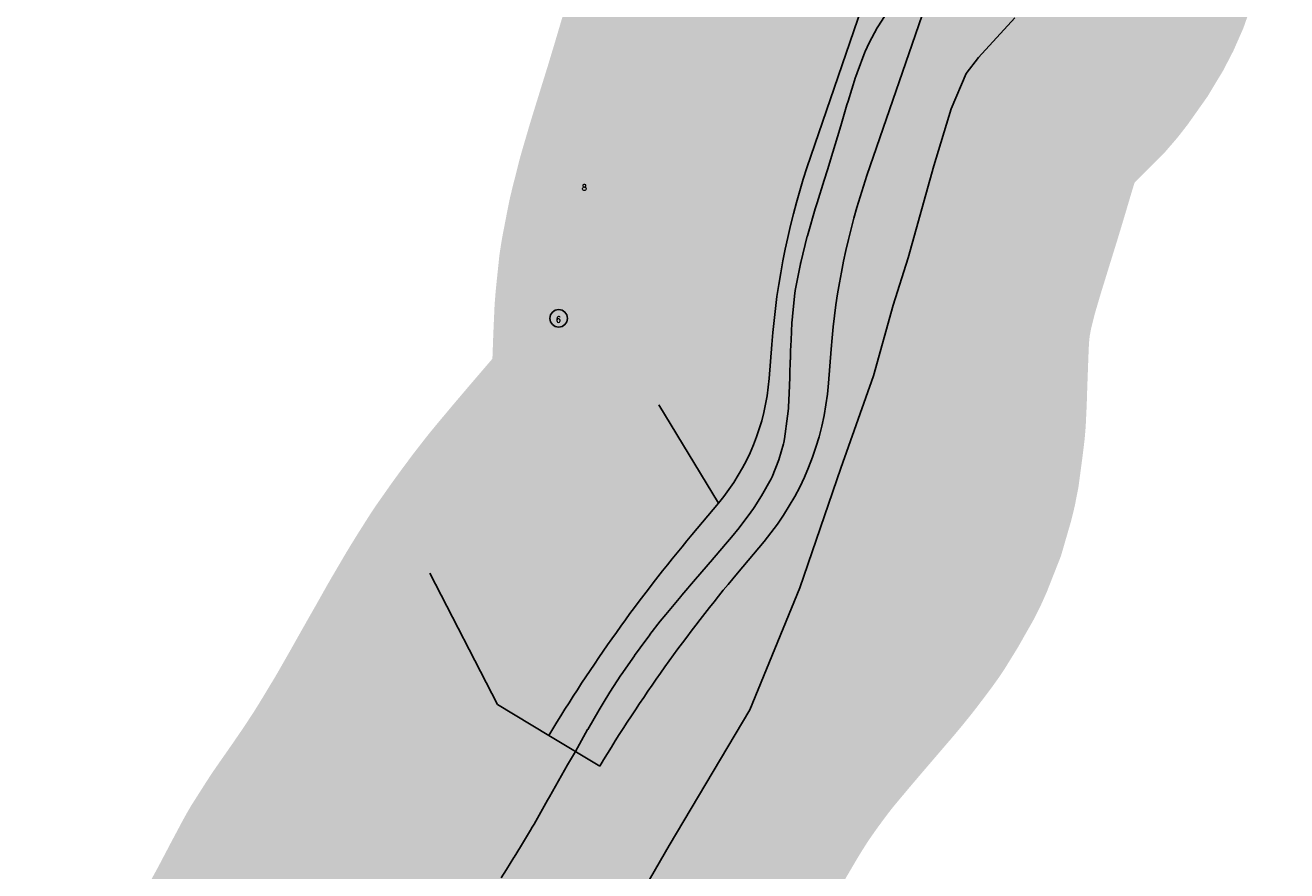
# Model space of a CAD drawing. Header units: feet. Extents: x 18803 to 104580, y -6601 to 116448.
# Tile 50 of 102: x 43708 to 45827, y 89604 to 91024. Entities that reach past the tile are written whole.
import ezdxf

# ---------------------------------------------------------------- set-up
doc = ezdxf.new("R2010")
doc.units = ezdxf.units.FT
doc.header["$LTSCALE"] = 100
doc.header["$MEASUREMENT"] = 0
for name, color, linetype in [('ELPC BOLD TITLE SHEET', 3, 'Continuous'), ('ELPC-XIST', 6, 'Continuous'), ('ELRP', 253, 'Continuous'), ('ESRP', 1, 'Continuous'), ('ETRP', 1, 'Continuous'), ('SL-VICINITY MAP', 2, 'Continuous')]:
    doc.layers.add(name, color=color, linetype=linetype)
doc.styles.add('L100', font='simplex.shx', dxfattribs={"height": 10})

msp = doc.modelspace()

# ---------------------------------------------------------------- linework, layer by layer
at = {"layer": 'ELPC BOLD TITLE SHEET', "const_width": 1000}
msp.add_lwpolyline([(44208.34105026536, 89091.08139510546), (44224.58317557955, 89118.5622050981), (44224.5948322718, 89118.58187696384), (44224.60643722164, 89118.60149507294), (44229.63106633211, 89127.07374596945), (44229.63625289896, 89127.0824881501), (44242.61658145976, 89148.95340734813), (44251.42762990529, 89163.12160753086), (44258.44337837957, 89174.47747955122), (44258.64551663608, 89174.80956336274), (44272.72311665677, 89198.2856738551), (44281.76696239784, 89213.48149492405), (44281.85551217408, 89213.63131911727), (44292.59996466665, 89231.93812457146), (44292.80138314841, 89232.27590154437), (44294.86578815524, 89235.68374708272), (44294.92593340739, 89235.78349495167), (44311.97018338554, 89264.18240950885), (44312.12637432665, 89264.44577631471), (44312.80535009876, 89265.60447272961), (44331.5441028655, 89299.24251397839), (44331.69584133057, 89299.51837265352), (44331.96102876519, 89300.0066348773), (44331.96823573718, 89300.01992961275), (44331.97541613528, 89300.0331591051), (44352.5585218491, 89338.02626222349), (44352.59554647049, 89338.09481395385), (44352.65495218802, 89338.20514369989), (44352.71973628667, 89338.32481792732), (44373.49903790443, 89376.5050045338), (44373.8743048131, 89377.22005817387), (44373.87650157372, 89377.22424470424), (44393.39349224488, 89414.42549348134), (44394.63419766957, 89416.8058880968), (44413.19417569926, 89451.60774082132), (44413.72912577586, 89452.5698626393), (44414.11492395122, 89453.2360002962), (44433.47676204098, 89483.64593992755), (44438.03879566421, 89490.56739204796), (44438.46583618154, 89491.19762345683), (44449.91509615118, 89507.63821840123), (44449.92461759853, 89507.65186611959), (44449.93412282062, 89507.66550694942), (44465.25480670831, 89529.61244202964), (44468.10314824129, 89533.73895189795), (44468.14124981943, 89533.7942882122), (44488.24277559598, 89563.06098526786), (44488.48105992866, 89563.41357307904), (44491.78425908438, 89568.38151654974), (44507.26607492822, 89591.92858462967), (44507.36626299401, 89592.08204584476), (44516.44253855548, 89606.0832915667), (44529.07681976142, 89626.49187301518), (44529.20580155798, 89626.70230478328), (44539.79702980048, 89644.15529351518), (44558.48703483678, 89675.16747428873), (44558.67595749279, 89675.48589238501), (44562.69754094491, 89682.37167132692), (44585.58168856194, 89722.34647752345), (44585.59445078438, 89722.36884640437), (44585.60723361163, 89722.39120104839), (44588.84513956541, 89728.07290844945), (44588.91327494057, 89728.19319495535), (44609.04389340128, 89763.94903657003), (44609.09269343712, 89764.03533563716), (44619.0815554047, 89781.62286873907), (44619.09459489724, 89781.64574854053), (44619.10755053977, 89781.6685334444), (44632.08764368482, 89804.41787073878), (44649.17867450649, 89834.8042656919), (44652.79565233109, 89841.1199910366), (44652.92513957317, 89841.34352259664), (44672.08297972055, 89874.04147790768), (44678.83896202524, 89885.50019262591), (44690.08355927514, 89903.66439303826), (44690.23319305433, 89903.90308850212), (44708.38989816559, 89932.50680404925), (44708.76030207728, 89933.0727386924), (44708.84035297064, 89933.19140417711), (44731.3224608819, 89965.15519940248), (44731.55760996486, 89965.483641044), (44741.09794849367, 89978.57597132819), (44757.03589229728, 90000.07693142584), (44757.37438217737, 90000.5230196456), (44774.69988666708, 90022.83190896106), (44784.22128365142, 90034.38202732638), (44809.43539845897, 90064.4766580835), (44809.46729214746, 90064.51465487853), (44811.11427704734, 90066.47317947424), (44833.94277531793, 90093.32495763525), (44834.03819983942, 90093.43659614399), (44851.9509298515, 90114.28036263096), (44852.06133338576, 90114.40961976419), (44858.74139128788, 90122.27846916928), (44858.86645722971, 90122.42478583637), (44884.49493135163, 90152.20342047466), (44894.25748613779, 90163.87668656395), (44894.57542167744, 90164.26325489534), (44907.05069876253, 90179.68797173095), (44927.0253739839, 90205.96140569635), (44931.45155257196, 90212.15717644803), (44932.58925387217, 90213.86858798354), (44944.60040380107, 90233.32531762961), (44960.97934879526, 90262.11153288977), (44961.4333923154, 90263.01184300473), (44962.62465832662, 90265.67184976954), (44973.79922146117, 90294.0615612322), (44981.5144765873, 90320.64939001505), (44982.15208968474, 90323.26736369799), (44983.31894091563, 90329.16468912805), (44988.39560453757, 90367.40460329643), (44989.92120259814, 90380.22926328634), (44990.08525934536, 90382.20773126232), (44991.20049067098, 90405.89808130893), (44992.00298097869, 90432.11630771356), (44992.16998095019, 90436.01029159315), (44993.11659401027, 90461.68838332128), (44993.11760426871, 90461.71692239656), (44993.11864195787, 90461.74545016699), (44993.64628532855, 90476.86085301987), (44994.3480952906, 90494.65745800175), (44994.35496221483, 90494.81984002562), (44995.67208989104, 90523.9964877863), (44996.48756111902, 90533.93549948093), (44996.5438890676, 90534.53923366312), (45000.69826324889, 90574.26246941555), (45001.11689745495, 90577.120710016), (45001.30712420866, 90578.24083064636), (45009.98313596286, 90623.09798731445), (45010.12469164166, 90623.77545498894), (45010.50533073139, 90625.47034042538), (45021.57817084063, 90669.28768128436), (45021.72367925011, 90669.83368838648), (45022.92869626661, 90674.13145099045), (45034.97460245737, 90715.1945773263), (45035.06833383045, 90715.5055324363), (45038.12131189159, 90725.36830379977), (45038.13028033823, 90725.39734718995), (45049.76981558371, 90763.18262396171), (45049.78534490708, 90763.23283579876), (45055.26864285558, 90780.89190919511), (45055.26997182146, 90780.89618502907), (45055.27125563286, 90780.90031824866), (45064.46605716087, 90810.47416794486), (45072.27221464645, 90836.38316175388), (45072.27472338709, 90836.39149339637), (45077.69346183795, 90854.39822093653), (45088.13476057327, 90889.69133612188), (45090.03804892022, 90895.81690889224), (45090.05078760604, 90895.8577884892), (45102.73476605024, 90936.4441677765), (45102.99919449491, 90937.24335853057), (45105.20880193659, 90943.56699852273), (45118.43574552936, 90978.34465578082), (45118.95676241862, 90979.61120009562), (45125.27536127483, 90993.87248870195), (45138.97518979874, 91019.07729028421), (45139.9297169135, 91020.68928150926), (45151.27010015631, 91038.329316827), (45165.57646960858, 91057.38032288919), (45166.66278106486, 91058.73076862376), (45184.04568254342, 91078.92477684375), (45196.47986340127, 91092.15445712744), (45197.34874247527, 91093.03867670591), (45220.94167027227, 91116.0044243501), (45221.37337329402, 91116.43311393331), (45228.00468892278, 91123.15060345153), (45228.09408793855, 91123.24080210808), (45254.76935866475, 91150.0470906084), (45256.60609185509, 91152.17687219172), (45258.75401508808, 91154.92310403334), (45274.93579458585, 91177.78076785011), (45283.40985986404, 91191.8434453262), (45285.91020875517, 91196.6715206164), (45288.397970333, 91202.33313425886), (45296.0700011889, 91224.23954936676), (45296.99353606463, 91232.94303631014), (45297.23699863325, 91238.30811675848), (45297.10978913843, 91246.35588875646), (45293.79127454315, 91272.37713618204), (45293.67742166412, 91273.38688240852), (45293.50718487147, 91275.12462877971), (45293.22381086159, 91277.2936174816), (45289.28586177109, 91301.332961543), (45286.1994450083, 91319.3493231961), (45284.81288654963, 91328.05610014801), (45284.59946097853, 91329.74444938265), (45282.17165024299, 91355.6453880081), (45282.0796539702, 91357.03608687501), (45281.88176262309, 91362.15172330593), (45282.09224874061, 91384.3851051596), (45282.12208498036, 91385.39870443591), (45283.04065055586, 91403.98549477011), (45284.3370637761, 91414.34521477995), (45284.5664680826, 91415.82515256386), (45289.97033798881, 91445.00686039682), (45290.63979634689, 91447.38788638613), (45291.24785781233, 91449.27126241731), (45303.70438386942, 91483.33122689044), (45304.33842584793, 91484.90248841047), (45304.40567254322, 91485.05454044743), (45322.23511831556, 91519.22405043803), (45326.74502724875, 91527.51734861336)], dxfattribs=at)
at = {"layer": 'ELPC-XIST'}
msp.add_lwpolyline([(44507.36626299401, 89592.08204584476), (44516.44253855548, 89606.0832915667), (44529.07681976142, 89626.49187301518), (44529.20580155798, 89626.70230478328), (44539.79702980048, 89644.15529351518), (44558.48703483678, 89675.16747428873), (44558.67595749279, 89675.48589238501), (44562.69754094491, 89682.37167132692), (44585.58168856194, 89722.34647752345), (44585.59445078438, 89722.36884640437), (44585.60723361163, 89722.39120104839), (44588.84513956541, 89728.07290844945), (44588.91327494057, 89728.19319495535), (44609.04389340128, 89763.94903657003), (44609.09269343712, 89764.03533563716), (44619.0815554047, 89781.62286873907), (44619.09459489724, 89781.64574854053), (44619.10755053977, 89781.6685334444), (44632.08764368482, 89804.41787073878), (44649.17867450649, 89834.8042656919), (44652.79565233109, 89841.1199910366), (44652.92513957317, 89841.34352259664), (44672.08297972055, 89874.04147790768), (44678.83896202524, 89885.50019262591), (44690.08355927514, 89903.66439303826), (44690.23319305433, 89903.90308850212), (44708.38989816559, 89932.50680404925), (44708.76030207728, 89933.0727386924), (44708.84035297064, 89933.19140417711), (44731.3224608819, 89965.15519940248), (44731.55760996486, 89965.483641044), (44741.09794849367, 89978.57597132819), (44757.03589229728, 90000.07693142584), (44757.37438217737, 90000.5230196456), (44774.69988666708, 90022.83190896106), (44784.22128365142, 90034.38202732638), (44809.43539845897, 90064.4766580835), (44809.46729214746, 90064.51465487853), (44811.11427704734, 90066.47317947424), (44833.94277531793, 90093.32495763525), (44834.03819983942, 90093.43659614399), (44851.9509298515, 90114.28036263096), (44852.06133338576, 90114.40961976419), (44858.74139128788, 90122.27846916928), (44858.86645722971, 90122.42478583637), (44884.49493135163, 90152.20342047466), (44894.25748613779, 90163.87668656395), (44894.57542167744, 90164.26325489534), (44907.05069876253, 90179.68797173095), (44927.0253739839, 90205.96140569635), (44931.45155257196, 90212.15717644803), (44932.58925387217, 90213.86858798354), (44944.60040380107, 90233.32531762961), (44960.97934879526, 90262.11153288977), (44961.4333923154, 90263.01184300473), (44962.62465832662, 90265.67184976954), (44973.79922146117, 90294.0615612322), (44981.5144765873, 90320.64939001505), (44982.15208968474, 90323.26736369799), (44983.31894091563, 90329.16468912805), (44988.39560453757, 90367.40460329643), (44989.92120259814, 90380.22926328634), (44990.08525934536, 90382.20773126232), (44991.20049067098, 90405.89808130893), (44992.00298097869, 90432.11630771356), (44992.16998095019, 90436.01029159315), (44993.11659401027, 90461.68838332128), (44993.11760426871, 90461.71692239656), (44993.11864195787, 90461.74545016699), (44993.64628532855, 90476.86085301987), (44994.3480952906, 90494.65745800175), (44994.35496221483, 90494.81984002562), (44995.67208989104, 90523.9964877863), (44996.48756111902, 90533.93549948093), (44996.5438890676, 90534.53923366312), (45000.69826324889, 90574.26246941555), (45001.11689745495, 90577.120710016), (45001.30712420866, 90578.24083064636), (45009.98313596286, 90623.09798731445), (45010.12469164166, 90623.77545498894), (45010.50533073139, 90625.47034042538), (45021.57817084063, 90669.28768128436), (45021.72367925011, 90669.83368838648), (45022.92869626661, 90674.13145099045), (45034.97460245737, 90715.1945773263), (45035.06833383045, 90715.5055324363), (45038.12131189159, 90725.36830379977), (45038.13028033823, 90725.39734718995), (45049.76981558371, 90763.18262396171), (45049.78534490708, 90763.23283579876), (45055.26864285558, 90780.89190919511), (45055.26997182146, 90780.89618502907), (45055.27125563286, 90780.90031824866), (45064.46605716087, 90810.47416794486), (45072.27221464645, 90836.38316175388), (45072.27472338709, 90836.39149339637), (45077.69346183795, 90854.39822093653), (45088.13476057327, 90889.69133612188), (45090.03804892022, 90895.81690889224), (45090.05078760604, 90895.8577884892), (45102.73476605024, 90936.4441677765), (45102.99919449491, 90937.24335853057), (45105.20880193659, 90943.56699852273), (45118.43574552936, 90978.34465578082), (45118.95676241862, 90979.61120009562), (45125.27536127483, 90993.87248870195), (45138.97518979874, 91019.07729028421), (45139.9297169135, 91020.68928150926), (45151.27010015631, 91038.329316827)], dxfattribs=at)
at = {"layer": 'ELRP'}
for p, q in [((45435.01367796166, 91990.83435078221), (45027.2709051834, 90803.5054648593)), ((45529.5921663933, 91958.35498000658), (45121.84939361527, 90771.02609408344)), ((44961.93960472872, 90487.66704478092), (44957.49970328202, 90430.2386553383)), ((45061.64209915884, 90479.95908756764), (45057.20217940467, 90422.53046132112)), ((44872.29155433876, 90221.23127101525), (44772.08305677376, 90386.42873431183)), ((44872.29155433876, 90221.23127101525), (44827.73264134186, 90168.01237049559)), ((44948.96480101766, 90157.03459474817), (44904.40588802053, 90103.81569422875)), ((44501.62246162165, 89882.91454302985), (44387.89040034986, 90103.7508647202)), ((44587.39238409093, 89831.20822910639), (44501.62246162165, 89882.91454302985)), ((44673.03384437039, 89779.57935848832), (44587.39238409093, 89831.20822910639))]:
    msp.add_line(p, q, dxfattribs=at)
for centre, radius, start, end in [((46233.14663268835, 90389.39348747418), 1274.999999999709, 161.0469226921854, 175.5794115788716), ((46233.14663268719, 90389.39348747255), 1174.999999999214, 161.0469226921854, 175.5794226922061), ((44588.6005416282, 90458.75897320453), 370.000000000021, 320.0613671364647, 355.5791449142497), ((44588.60054162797, 90458.75897320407), 470.0000000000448, 320.0613671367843, 355.5791449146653), ((46882.57565232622, 88447.54144653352), 2679.999999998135, 140.0613671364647, 148.9160287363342), ((46882.57565232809, 88447.54144653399), 2579.999999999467, 140.0613671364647, 148.9160287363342)]:
    msp.add_arc(centre, radius, start, end, dxfattribs=at)
at = {"layer": 'ESRP'}
msp.add_circle((44604.16649681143, 90531.47638017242), 14.72839352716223, dxfattribs=at)
at = {"layer": 'SL-VICINITY MAP'}
msp.add_lwpolyline([(45370.29643095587, 91035.85086475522), (45308.88772447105, 90969.33471647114), (45288.37237086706, 90942.7870865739), (45263.380209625, 90883.36253421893), (45234.02452437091, 90787.78151936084), (45190.73194099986, 90632.93661270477), (45165.86179761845, 90553.82671560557), (45132.50957722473, 90435.2193168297), (45078.16173072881, 90280.21374961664), (45009.29263187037, 90079.0605437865), (44924.92166753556, 89874.40087084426), (44789.69489567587, 89646.59814426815), (44676.58883175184, 89450.80012517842)], dxfattribs=at)

# ---------------------------------------------------------------- texts
at = {"layer": 'ETRP', "style": 'L100'}
for s, p in [('8', (44642.84480949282, 90746.37799122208)), ('6', (44599.2930927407, 90524.7455455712))]:
    msp.add_text(s, height=10, rotation=358.4169226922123, dxfattribs=at).set_placement(p)

doc.saveas('drawing.dxf')
